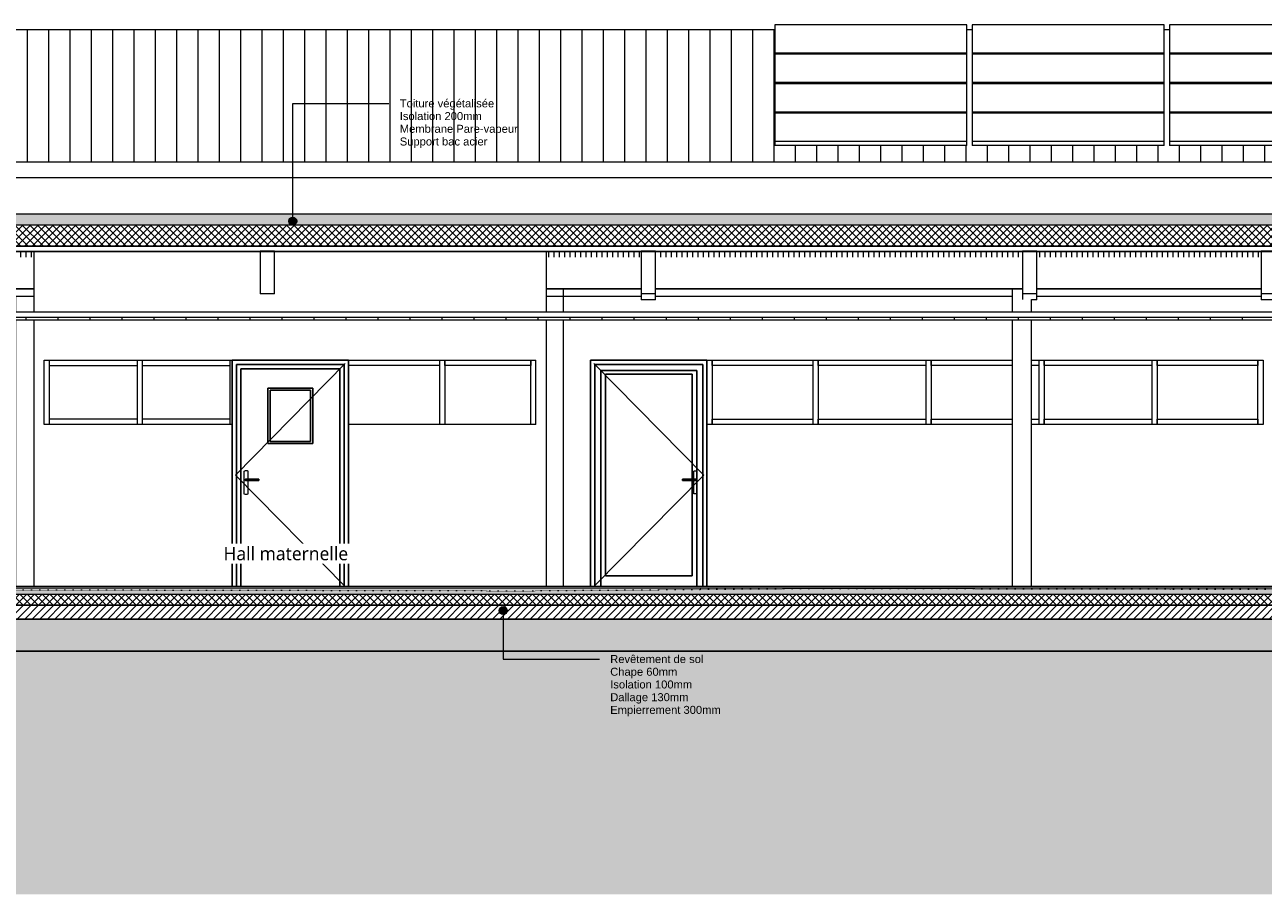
# Model space of a CAD drawing. Header units: millimetres. Extents: x -14541 to 215560, y -3285 to 6136.
# Tile 34 of 50: x 132385 to 143995, y -2882 to 5264. Entities that reach past the tile are written whole.
import ezdxf

# ---------------------------------------------------------------- set-up
doc = ezdxf.new("R2010")
doc.units = ezdxf.units.MM
doc.linetypes.add('A-pointilles', pattern=[0.53, 0, -0.53])
for name, color, linetype, lineweight in [('A-AREA-IDEN', 2, 'Continuous', 9), ('A-CLNG', 13, 'Continuous', 13), ('A-CLNG-FNSH', 13, 'Continuous', 13), ('A-CLNG-PATT', 13, 'Continuous', 13), ('A-COLS', 52, 'Continuous', 13), ('A-DOOR', 31, 'Continuous', 25), ('A-DOOR-FRAM', 31, 'Continuous', 25), ('A-FLOR-FNSH', 192, 'Continuous', 13), ('A-FLOR-MCUT', 51, 'Continuous', 13), ('A-FLOR-PATT', 8, 'Continuous', 13), ('A-GLAZ-CWMG', 51, 'Continuous', 13), ('A-ROOF', 132, 'Continuous', 13), ('A-ROOF-FNSH', 132, 'Continuous', 13), ('A-ROOF-PATT', 132, 'Continuous', 13), ('A-WALL', 113, 'Continuous', 13), ('C-TOPO-FNSH', 192, 'A-pointilles', 13), ('C-TOPO-MCUT', 51, 'Continuous', 25), ('C-TOPO-PATT', 8, 'Continuous', 100), ('G-ANNO-TEXT', 231, 'Continuous', 9), ('I-WALL', 2, 'Continuous', 13), ('Q-SPCQ', 91, 'Continuous', 13), ('S-BEAM', 12, 'Continuous', 13)]:
    doc.layers.add(name, color=color, linetype=linetype, lineweight=lineweight)
doc.styles.add('Arial', font='arial.ttf', dxfattribs={"height": 75})
doc.styles.add('Trebuchet MS_1', font='trebuc.ttf', dxfattribs={"height": 125})

# ---------------------------------------------------------------- blocks, each defined once
blk = doc.blocks.new('Family - IfcBeam - POUTRE-251788-COUPE CC_50')
at = {"layer": 'S-BEAM', "color": 10, "lineweight": 18}
for p, q in [((9754, 3143), (9664, 3143)), ((9664, 3143), (9664, 3013)), ((9799, 3143), (9754, 3143)), ((9799, 2876), (9799, 3143)), ((9664, 3013), (9664, 2747)), ((9799, 2747), (9799, 2876)), ((9664, 2747), (9708, 2747)), ((9664, 2747), (9664, 2688)), ((9799, 2688), (9664, 2688)), ((9708, 2747), (9799, 2747)), ((9799, 2688), (9799, 2747))]:
    blk.add_line(p, q, dxfattribs=at)
blk = doc.blocks.new('Family - IfcBeam - POTEAU-251828-COUPE CC_50')
at = {"layer": 'S-BEAM', "color": 10, "lineweight": 18}
for p, q in [((13142, 2789), (13142, 2570)), ((13322, 2570), (13322, 2690)), ((13142, 2500), (13142, 0)), ((13322, 0), (13322, 2500))]:
    blk.add_line(p, q, dxfattribs=at)
blk = doc.blocks.new('Family - IfcBeam - POUTRE-252150-COUPE CC_50')
at = {"layer": 'S-BEAM', "color": 10, "lineweight": 18}
for p, q in [((6181, 3143), (6091, 3143)), ((6091, 3143), (6091, 3013)), ((6226, 3143), (6181, 3143)), ((6226, 2876), (6226, 3143)), ((6091, 3013), (6091, 2747)), ((6226, 2747), (6226, 2876)), ((6091, 2747), (6135, 2747)), ((6091, 2747), (6091, 2744)), ((6135, 2747), (6226, 2747)), ((6226, 2744), (6226, 2747))]:
    blk.add_line(p, q, dxfattribs=at)
blk = doc.blocks.new('Family - IfcBeam - POUTRE-252504-COUPE CC_50')
at = {"layer": 'S-BEAM', "color": 10, "lineweight": 18}
for p, q in [((15528, 3143), (15477, 3143)), ((15477, 3143), (15477, 2901)), ((15612, 3143), (15528, 3143)), ((15612, 2990), (15612, 3143)), ((15612, 2747), (15612, 2990)), ((15477, 2901), (15477, 2747)), ((15477, 2747), (15559, 2747)), ((15477, 2747), (15477, 2688)), ((15612, 2688), (15477, 2688)), ((15559, 2747), (15612, 2747)), ((15612, 2688), (15612, 2747))]:
    blk.add_line(p, q, dxfattribs=at)
blk = doc.blocks.new('Family - IfcBeam - POUTRE-252524-COUPE CC_50')
at = {"layer": 'S-BEAM', "color": 10, "lineweight": 18}
for p, q in [((13327, 3143), (13237, 3143)), ((13237, 3143), (13237, 3013)), ((13372, 3143), (13327, 3143)), ((13372, 2876), (13372, 3143)), ((13237, 3013), (13237, 2747)), ((13372, 2747), (13372, 2876)), ((13237, 2747), (13281, 2747)), ((13237, 2747), (13237, 2690)), ((13281, 2747), (13372, 2747)), ((13372, 2688), (13322, 2688)), ((13372, 2688), (13372, 2747))]:
    blk.add_line(p, q, dxfattribs=at)
blk = doc.blocks.new('Family - IfcBeam - PANNE-252540-COUPE CC_50')
at = {"layer": 'S-BEAM', "color": 10, "lineweight": 18}
for p, q in [((2653, 2793), (3971, 2793)), ((2653, 2789), (3971, 2789)), ((8773, 2793), (9664, 2793)), ((8773, 2789), (9664, 2789)), ((9799, 2793), (13237, 2793)), ((9799, 2789), (13237, 2789)), ((13372, 2793), (15477, 2793)), ((13372, 2789), (15477, 2789))]:
    blk.add_line(p, q, dxfattribs=at)
blk = doc.blocks.new('Family - IfcBeam - POTEAU-252634-COUPE CC_50')
at = {"layer": 'S-BEAM', "color": 10, "lineweight": 18}
for p, q in [((8773, 2720), (8935, 2720)), ((8935, 2570), (8935, 2720)), ((8935, 0), (8935, 2500))]:
    blk.add_line(p, q, dxfattribs=at)
blk = doc.blocks.new('Family - IfcBeam - POTEAU-252664-COUPE CC_50')
at = {"layer": 'S-BEAM', "color": 10, "lineweight": 18}
for p, q in [((3799, 2720), (3971, 2720)), ((3799, 2720), (3799, 2570)), ((3799, 2500), (3799, 0))]:
    blk.add_line(p, q, dxfattribs=at)
blk = doc.blocks.new('GROUPE SCOLAIRE ST JULIEN - PRO - Ind A_importrevit_ifc-3-COUPE CC_50')
at = {"layer": 'S-BEAM', "color": 10, "lineweight": 18}
for name in ['Family - IfcBeam - POUTRE-252150-COUPE CC_50', 'Family - IfcBeam - POUTRE-251788-COUPE CC_50', 'Family - IfcBeam - POUTRE-252524-COUPE CC_50', 'Family - IfcBeam - POUTRE-252504-COUPE CC_50', 'Family - IfcBeam - PANNE-252540-COUPE CC_50', 'Family - IfcBeam - POTEAU-251828-COUPE CC_50', 'Family - IfcBeam - POTEAU-252664-COUPE CC_50', 'Family - IfcBeam - POTEAU-252634-COUPE CC_50']:
    blk.add_blockref(name, (0, 0), dxfattribs=at)
blk = doc.blocks.new('PINT_ occulus - P90 occulus rectangle-8161178-COUPE CC_50')
at = {"layer": 'A-DOOR', "color": 20}
for p, q in [((6920, 2120), (5830, 2120)), ((5830, 0), (5830, 2120)), ((6920, 0), (6920, 2120)), ((5870, 2080), (5870, 0)), ((5870, 2080), (6880, 2080)), ((6880, 2080), (6880, 0)), ((6165, 1340), (6165, 1860)), ((6585, 1860), (6165, 1860)), ((6585, 1860), (6585, 1340)), ((6185, 1840), (6185, 1360)), ((6565, 1840), (6185, 1840)), ((6565, 1360), (6565, 1840)), ((6585, 1340), (6165, 1340)), ((6185, 1360), (6565, 1360)), ((5954, 997), (5954, 1003)), ((5954, 997), (5954, 1003)), ((5957, 1006), (5957, 1006)), ((6080, 1006), (5957, 1006)), ((5957, 994), (5957, 994)), ((5957, 994), (6080, 994)), ((6080, 1003), (6080, 997))]:
    blk.add_line(p, q, dxfattribs=at)
at = {"layer": 'A-DOOR', "color": 30, "lineweight": 13}
for p, q in [((5860, 1045), (6890, 2090)), ((5860, 1045), (6890, 0)), ((5940, 1080), (5940, 870)), ((5960, 1085), (5960, 1085)), ((5980, 1006), (5980, 1080)), ((5980, 870), (5980, 994)), ((5960, 865), (5960, 865))]:
    blk.add_line(p, q, dxfattribs=at)
for centre, start_param, end_param in [((5960, 1045), 5.759587, 6.806784), ((5960, 905), 2.617994, 3.665191)]:
    blk.add_ellipse(centre, major_axis=(0, 40), ratio=0.999998, start_param=start_param, end_param=end_param, dxfattribs=at)
at = {"layer": 'A-DOOR', "color": 20}
for centre, ratio, start_param, end_param in [((5957, 1003), 0.999998, 0.785398, 1.570796), ((5957, 997), 0.999998, 1.570796, 2.356194), ((6080, 1003), 0.00192, 4.712389, 6.283185), ((6080, 997), 0.00192, 3.141593, 4.712389)]:
    blk.add_ellipse(centre, major_axis=(0, 3), ratio=ratio, start_param=start_param, end_param=end_param, dxfattribs=at)
for points, knots in [([(5954, 1003), (5954, 1003), (5954, 1004), (5954, 1004), (5954, 1005), (5955, 1005), (5955, 1005), (5955, 1005), (5955, 1005), (5955, 1006), (5956, 1006), (5956, 1006), (5956, 1006), (5957, 1006), (5957, 1006)], [0, 0, 0, 0, 0.166667, 0.25, 0.333333, 0.416667, 0.458333, 0.5, 0.583333, 0.666667, 0.708333, 0.75, 0.833333, 1, 1, 1, 1]), ([(5957, 994), (5957, 994), (5956, 994), (5956, 994), (5956, 994), (5955, 995), (5955, 995), (5955, 995), (5955, 995), (5955, 995), (5954, 995), (5954, 996), (5954, 996), (5954, 997), (5954, 997)], [0, 0, 0, 0, 0.166667, 0.25, 0.333333, 0.375, 0.416667, 0.5, 0.541667, 0.583333, 0.666667, 0.75, 0.833333, 1, 1, 1, 1])]:
    blk.add_open_spline(points, degree=3, knots=knots, dxfattribs=at)
at = {"layer": 'A-DOOR-FRAM', "color": 20}
for p, q in [((5910, 0), (5910, 2040)), ((6840, 2040), (5910, 2040)), ((6816, 2040), (6840, 2040)), ((6840, 2040), (6840, 0)), ((6840, 0), (6840, 2040))]:
    blk.add_line(p, q, dxfattribs=at)
blk = doc.blocks.new('PINT_ plein-vitré - P90 vitré-8161177-COUPE CC_50')
at = {"layer": 'A-DOOR', "color": 20}
for p, q in [((9190, 2120), (9190, 0)), ((10280, 2120), (9190, 2120)), ((10280, 0), (10280, 2120)), ((9230, 0), (9230, 2080)), ((9230, 2080), (10240, 2080)), ((10240, 0), (10240, 2080)), ((10173, 1006), (10050, 1006)), ((10050, 1003), (10050, 997)), ((10050, 994), (10173, 994)), ((10167, 1006), (10167, 1006)), ((10167, 994), (10167, 994)), ((10176, 1003), (10176, 997))]:
    blk.add_line(p, q, dxfattribs=at)
at = {"layer": 'A-DOOR', "color": 30, "lineweight": 13}
for p, q in [((10250, 1045), (9220, 2090)), ((10250, 1045), (9220, 0)), ((10158, 1080), (10158, 1080)), ((10182, 1080), (10158, 1080)), ((10158, 1006), (10158, 1080)), ((10182, 1080), (10182, 870)), ((10158, 870), (10158, 994)), ((10158, 870), (10158, 870)), ((10182, 870), (10158, 870))]:
    blk.add_line(p, q, dxfattribs=at)
at = {"layer": 'A-DOOR', "color": 20}
for centre, start_param, end_param in [((10050, 1003), 4.712389, 6.283185), ((10050, 997), 3.141593, 4.712389)]:
    blk.add_ellipse(centre, major_axis=(0, 3), ratio=0.00192, start_param=start_param, end_param=end_param, dxfattribs=at)
for points, knots in [([(10173, 1006), (10173, 1006), (10174, 1006), (10174, 1006), (10174, 1006), (10175, 1005), (10175, 1005), (10175, 1005), (10175, 1005), (10175, 1005), (10176, 1005), (10176, 1004), (10176, 1004), (10176, 1003), (10176, 1003)], [0, 0, 0, 0, 0.166667, 0.25, 0.333333, 0.375, 0.416667, 0.5, 0.541667, 0.583333, 0.666667, 0.75, 0.833333, 1, 1, 1, 1]), ([(10176, 997), (10176, 997), (10176, 996), (10176, 996), (10176, 995), (10175, 995), (10175, 995), (10175, 995), (10175, 995), (10175, 994), (10174, 994), (10174, 994), (10174, 994), (10173, 994), (10173, 994)], [0, 0, 0, 0, 0.166667, 0.25, 0.333333, 0.416667, 0.458333, 0.5, 0.583333, 0.666667, 0.708333, 0.75, 0.833333, 1, 1, 1, 1])]:
    blk.add_open_spline(points, degree=3, knots=knots, dxfattribs=at)
at = {"layer": 'A-DOOR-FRAM', "color": 20}
for p, q in [((9285, 2025), (9285, 0)), ((9285, 2025), (10185, 2025)), ((9330, 100), (9330, 1990)), ((9330, 1990), (10140, 1990)), ((10140, 1990), (10140, 1006)), ((10185, 2025), (10185, 0)), ((10140, 994), (10140, 100)), ((10140, 100), (9330, 100))]:
    blk.add_line(p, q, dxfattribs=at)
blk = doc.blocks.new('Meneau rectangulaire - 50 x 50mm-8077848-COUPE CC_50')
at = {"layer": 'A-GLAZ-CWMG', "color": 30}
blk.add_line((15445, 1520), (15445, 2120), dxfattribs=at)
blk = doc.blocks.new('Meneau rectangulaire - 50 x 50mm-8493821-COUPE CC_50')
at = {"layer": 'A-GLAZ-CWMG', "color": 30}
for p, q in [((10330, 2070), (10330, 2120)), ((11274, 2120), (11274, 2070)), ((11274, 2070), (10330, 2070))]:
    blk.add_line(p, q, dxfattribs=at)
blk = doc.blocks.new('Meneau rectangulaire - 50 x 50mm-8077849-COUPE CC_50')
at = {"layer": 'A-GLAZ-CWMG', "color": 30}
blk.add_line((10330, 2120), (10330, 1520), dxfattribs=at)
blk = doc.blocks.new('Meneau rectangulaire - 50 x 50mm-8493822-COUPE CC_50')
at = {"layer": 'A-GLAZ-CWMG', "color": 30}
for p, q in [((14501, 1520), (14501, 1570)), ((14501, 1570), (15445, 1570)), ((15445, 1570), (15445, 1520))]:
    blk.add_line(p, q, dxfattribs=at)
blk = doc.blocks.new('Meneau rectangulaire - 50 x 50mm-8077736-COUPE CC_50')
at = {"layer": 'A-GLAZ-CWMG', "color": 30}
for p, q in [((12333, 2120), (12333, 1520)), ((12383, 2120), (12383, 1520))]:
    blk.add_line(p, q, dxfattribs=at)
blk = doc.blocks.new('Meneau rectangulaire - 50 x 50mm-8493833-COUPE CC_50')
at = {"layer": 'A-GLAZ-CWMG', "color": 30}
for p, q in [((11324, 1520), (11324, 1570)), ((11324, 1570), (12333, 1570)), ((12333, 1570), (12333, 1520))]:
    blk.add_line(p, q, dxfattribs=at)
blk = doc.blocks.new('Meneau rectangulaire - 50 x 50mm-V15-COUPE CC_50')
at = {"layer": 'A-GLAZ-CWMG', "color": 30}
for p, q in [((12383, 1520), (12383, 1570)), ((12383, 1570), (13142, 1570)), ((13322, 1570), (13392, 1570)), ((13392, 1570), (13392, 1520))]:
    blk.add_line(p, q, dxfattribs=at)
blk = doc.blocks.new('Meneau rectangulaire - 50 x 50mm-8493834-COUPE CC_50')
at = {"layer": 'A-GLAZ-CWMG', "color": 30}
for p, q in [((12383, 2070), (12383, 2120)), ((13392, 2120), (13392, 2070)), ((13142, 2070), (12383, 2070)), ((13392, 2070), (13322, 2070))]:
    blk.add_line(p, q, dxfattribs=at)
blk = doc.blocks.new('Meneau rectangulaire - 50 x 50mm-V16-COUPE CC_50')
at = {"layer": 'A-GLAZ-CWMG', "color": 30}
for p, q in [((13442, 2070), (13442, 2120)), ((14451, 2120), (14451, 2070)), ((14451, 2070), (13442, 2070))]:
    blk.add_line(p, q, dxfattribs=at)
blk = doc.blocks.new('Meneau rectangulaire - 50 x 50mm-8077846-COUPE CC_50')
at = {"layer": 'A-GLAZ-CWMG', "color": 30}
blk.add_line((-2701, 1520), (-2701, 2120), dxfattribs=at)
blk = doc.blocks.new('Meneau rectangulaire - 50 x 50mm-8518967-COUPE CC_50')
at = {"layer": 'A-GLAZ-CWMG', "color": 30}
for p, q in [((4988, 2070), (4988, 2120)), ((5807, 2120), (5807, 2070)), ((4988, 2070), (5807, 2070))]:
    blk.add_line(p, q, dxfattribs=at)
blk = doc.blocks.new('Meneau rectangulaire - 50 x 50mm-8077847-COUPE CC_50')
at = {"layer": 'A-GLAZ-CWMG', "color": 30}
blk.add_line((2414, 2120), (2414, 1520), dxfattribs=at)
blk = doc.blocks.new('Meneau rectangulaire - 50 x 50mm-8518968-COUPE CC_50')
at = {"layer": 'A-GLAZ-CWMG', "color": 30}
for p, q in [((4116, 1520), (4116, 1570)), ((4938, 1570), (4116, 1570)), ((4938, 1570), (4938, 1520))]:
    blk.add_line(p, q, dxfattribs=at)
blk = doc.blocks.new('Meneau rectangulaire - 50 x 50mm-8077716-COUPE CC_50')
at = {"layer": 'A-GLAZ-CWMG', "color": 30}
for p, q in [((361, 2120), (361, 1520)), ((411, 1520), (411, 2120))]:
    blk.add_line(p, q, dxfattribs=at)
blk = doc.blocks.new('Meneau rectangulaire - 50 x 50mm-8518969-COUPE CC_50')
at = {"layer": 'A-GLAZ-CWMG', "color": 30}
for p, q in [((4988, 1520), (4988, 1570)), ((5807, 1570), (4988, 1570)), ((5807, 1570), (5807, 1520))]:
    blk.add_line(p, q, dxfattribs=at)
blk = doc.blocks.new('Meneau rectangulaire - 50 x 50mm-8518970-COUPE CC_50')
at = {"layer": 'A-GLAZ-CWMG', "color": 30}
for p, q in [((4116, 2070), (4116, 2120)), ((4938, 2120), (4938, 2070)), ((4116, 2070), (4938, 2070))]:
    blk.add_line(p, q, dxfattribs=at)
blk = doc.blocks.new('Meneau rectangulaire - 50 x 50mm-8518981-COUPE CC_50')
at = {"layer": 'A-GLAZ-CWMG', "color": 30}
blk.add_line((8628, 1520), (8628, 2120), dxfattribs=at)
blk = doc.blocks.new('Meneau rectangulaire - 50 x 50mm-8518971-COUPE CC_50')
at = {"layer": 'A-GLAZ-CWMG', "color": 30}
for p, q in [((7772, 2120), (7772, 2070)), ((7772, 2070), (6920, 2070))]:
    blk.add_line(p, q, dxfattribs=at)
blk = doc.blocks.new('Meneau rectangulaire - 50 x 50mm-8518972-COUPE CC_50')
at = {"layer": 'A-GLAZ-CWMG', "color": 30}
for p, q in [((7772, 2120), (7772, 1520)), ((7822, 2120), (7822, 1520))]:
    blk.add_line(p, q, dxfattribs=at)
blk = doc.blocks.new('Meneau rectangulaire - 50 x 50mm-8493800-COUPE CC_50')
at = {"layer": 'A-GLAZ-CWMG', "color": 30}
for p, q in [((7822, 2070), (7822, 2120)), ((8628, 2120), (8628, 2070)), ((8628, 2070), (7822, 2070))]:
    blk.add_line(p, q, dxfattribs=at)
blk = doc.blocks.new('Panneau Photovoltaïque 1700x1000 - Panneau Photovoltaïque 1800x1134-7901553-COUPE CC_50')
at = {"layer": 'Q-SPCQ', "color": 30}
for p, q in [((21967, 5264), (20167, 5264)), ((20167, 5264), (20167, 5001)), ((21967, 5001), (21967, 5264)), ((20167, 5001), (21967, 5001)), ((20167, 5001), (20167, 4988)), ((21967, 4988), (21967, 5001))]:
    blk.add_line(p, q, dxfattribs=at)
blk = doc.blocks.new('Panneau Photovoltaïque 1700x1000 - Panneau Photovoltaïque 1800x1134-V17-COUPE CC_50')
at = {"layer": 'Q-SPCQ', "color": 30}
for p, q in [((21967, 4436), (20167, 4436)), ((20167, 4436), (20167, 4172)), ((21967, 4172), (21967, 4436)), ((20167, 4172), (21967, 4172)), ((20167, 4172), (20167, 4133)), ((21967, 4133), (20167, 4133)), ((21967, 4133), (21967, 4172))]:
    blk.add_line(p, q, dxfattribs=at)

msp = doc.modelspace()

# ---------------------------------------------------------------- hatches: boundary and pattern name
at = {"layer": 'A-CLNG-PATT'}
h = msp.add_hatch(dxfattribs=at)
h.set_pattern_fill('FP_44', color=30, style=0, pattern_type=2)
h.set_pattern_definition([(90, (125198.9, 3183.1), (-300, 2e-14), [])])
h.paths.add_polyline_path([(146472.3, 2500), (146795.5, 2500), (146795.5, 2520), (124238.7, 2520), (124238.7, 2500), (145715.9, 2500)])
at = {"layer": 'A-FLOR-PATT'}
h = msp.add_hatch(dxfattribs=at)
h.set_pattern_fill('FP_8', color=30, angle=-225, style=0, pattern_type=2)
h.set_pattern_definition([(225, (137214.82, 9e-13), (35.35534, -35.35534), []), (315, (137214.82, 9e-13), (35.35534, 35.35534), [])])
h.paths.add_polyline_path([(144203.2, -175), (146871, -175), (146871, -75.1), (124238.7, -75.1), (124238.7, -172.9), (124175.7, -172.9), (124175.7, -75.1), (124163.2, -75.1), (124163.2, -175), (143825, -175)])
h = msp.add_hatch(dxfattribs=at)
h.set_pattern_fill('FP_36', color=30, style=0, pattern_type=2)
h.set_pattern_definition([(0, (125198.89, 3183.113), (203.2, 50.8), [16.764, -135.636, 16.764, -135.636, -812.8]), (0, (125198.89, 3183.113), (203.2, 50.8), [-304.8, 16.764, -288.036, 16.764, -135.636, -355.6]), (0, (125198.89, 3183.113), (203.2, 50.8), [-762, 16.764, -84.836, 16.764, -237.236]), (120, (125275.09, 3208.513), (-145.59409, 150.57636), [16.764, -135.636, 16.764, -135.636, -812.8]), (120, (125275.09, 3208.513), (-145.59409, 150.57636), [-304.8, 16.764, -288.036, 16.764, -135.636, -355.6]), (120, (125275.09, 3208.513), (-145.59409, 150.57636), [-762, 16.764, -84.836, 16.764, -237.236]), (240, (125300.49, 3310.113), (-57.60591, -201.37636), [16.764, -135.636, 16.764, -135.636, -812.8]), (240, (125300.49, 3310.113), (-57.60591, -201.37636), [-304.8, 16.764, -288.036, 16.764, -135.636, -355.6]), (240, (125300.49, 3310.113), (-57.60591, -201.37636), [-762, 16.764, -84.836, 16.764, -237.236])])
h.paths.add_polyline_path([(136072.4, -75), (146801, -75), (146801, -15), (124238.7, -15), (124238.7, -75), (135977.8, -75)])
h = msp.add_hatch(dxfattribs=at)
h.set_pattern_fill('FP_9', color=30, angle=-225, style=0, pattern_type=2)
h.set_pattern_definition([(225, (137214.82, 9e-13), (35.35534, -35.35534), [])])
h.paths.add_polyline_path([(134559.7, -305), (146871, -305), (146871, -175), (124163.2, -175), (124163.2, -305), (134465.1, -305)])
h = msp.add_hatch(dxfattribs=at)
h.set_pattern_fill('FP_35', color=30, angle=-41.9872, style=0, pattern_type=2)
h.set_pattern_definition([(48.0128, (137124.818, -125), (1000.000123, 1125.000363), [16.817, -1664.886]), (4.9698, (137136.0677, -112.4997), (-1500.0002544, -125.0019374), [28.859, -2856.991]), (312.5108, (137164.818, -110), (-1250.0084237, 1374.992711), [20.349, -2014.504]), (87.2738, (137213.568, -78.75), (-124.9955135, -2500.0002372), [26.28, -2601.695]), (112.8338, (137214.8176, -52.5005), (625.0042988, -1499.9985455), [25.769, -2551.172]), (177.2738, (137204.818, -28.75), (2500.0002372, -124.9955135), [26.28, -2601.695]), (217.6938, (137178.5677, -27.4997), (1625.0092492, 1249.9871502), [34.754, -3440.606]), (252.2558, (137151.0675, -48.75), (-874.977428, -2750.0070075), [32.811, -3248.29]), (301.4298, (137141.068, -79.9995), (1000.0070216, -1624.9956933), [26.369, -2610.509]), (355.2368, (137154.818, -102.5), (-1375.000835, 124.989706), [30.104, -1475.095]), (42.3978, (137184.8184, -105), (1499.9912593, 1375.0101043), [38.931, -3854.172]), (318.8141, (137089.818, -77.5), (875.000274, -749.999582), [13.288, -1315.48]), (351.4688, (137099.818, -86.2506), (-1624.9983925, 250.0125126), [25.28, -2502.689]), (44.9998, (137124.82, -90), (0.00044, 124.9995), [17.678, -159.099]), (23.1988, (137133.568, -105), (-624.999455, -250.002774), [9.52, -942.452]), (111.8018, (137142.318, -101.25), (125.00263, -374.999556), [13.463, -659.683]), (210.9638, (137137.318, -88.75), (-375.00016, -250.000118), [21.866, -707.003]), (341.5648, (137118.57, -100), (-249.999, 125.0015), [15.811, -379.473]), (196.3898, (137214.818, -101.25), (-1249.9981067, -375.0054432), [22.15, -2192.856]), (250.3458, (137193.568, -107.5), (500.008526, 1374.996549), [18.583, -1839.676]), (113.1988, (137118.568, -125), (250.002774, -624.999455), [19.039, -932.932]), (163.6108, (137111.0676, -107.5), (1250.0020337, -374.9923533), [22.15, -2192.856]), (159.4438, (137214.818, -23.75), (624.999753, -250.001696), [21.36, -1046.641]), (114.7748, (137194.818, -16.25), (624.991955, -1375.003089), [17.897, -1771.83]), (246.8018, (137117.318, -0.0003), (-249.99623, -625.002073), [19.039, -932.932]), (197.3538, (137109.818, -17.4995), (1625.0015577, 499.993372), [20.954, -2074.428]), (249.4438, (137178.568, -0.0005), (250.001696, 624.999753), [10.68, -1057.321]), (281.3098, (137124.818, 0.0001), (124.999346, -500.000337), [6.374, -631.004]), (345.9638, (137126.068, -6.25), (-374.999704, 124.999666), [25.769, -489.619]), (6.0088, (137151.068, -12.4997), (-1250.0000584, -124.9952635), [23.881, -2364.24]), (123.6898, (137137.318, -77.5), (124.99858, -250.00063), [18.028, -432.666]), (173.1568, (137127.3176, -62.5), (-2124.998503, 250.016252), [31.474, -3115.945]), (240.9458, (137096.068, -58.75), (499.993725, 875.00349), [12.87, -1274.084]), (269.9998, (137089.82, -70), (124.9996, -125.0004), [7.5, -117.5]), (300.2568, (137153.568, -16.25), (-500.0052535, 874.996942), [17.365, -1719.19]), (228.0128, (137162.318, -31.25), (-1000.000123, -1125.000363), [33.634, -1648.069]), (179.9998, (137139.82, -56.25), (-125.0004, -124.9996), [32.5, -92.5]), (145.3048, (137107.317, -56.25), (1249.99914, -875.0012817), [19.764, -1956.659]), (74.0548, (137091.068, -45), (124.998327, 500.000298), [18.2, -891.813]), (27.6458, (137096.068, -27.5005), (2375.0040554, 1249.9930693), [29.633, -2933.684]), (355.4258, (137122.318, -13.75), (1624.9994053, -125.0079832), [31.35, -3103.634])])
h.paths.add_polyline_path([(124163.2, -605), (146871, -605), (146871, -305), (124163.2, -305), (124163.2, -366.6)])
at = {"layer": 'A-ROOF-PATT'}
h = msp.add_hatch(dxfattribs=at)
h.set_pattern_fill('FP_29', color=30, style=0, pattern_type=2)
h.set_pattern_definition([(90, (146009.9, 6641.05), (-200, 1e-14), [])])
h.paths.add_polyline_path([(150632.2, 3977.6), (150651.9, 3977.6), (150651.9, 5215.5), (150466.4, 5215.5), (150466.4, 4133.4), (148666.4, 4133.4), (148666.4, 5215.5), (148616.4, 5215.5), (148616.4, 4133.4), (146816.4, 4133.4), (146816.4, 5215.5), (146766.4, 5215.5), (146766.4, 4133.4), (144966.4, 4133.4), (144966.4, 5215.5), (144916.4, 5215.5), (144916.4, 4133.4), (143116.4, 4133.4), (143116.4, 5215.5), (143066.4, 5215.5), (143066.4, 4133.4), (141266.4, 4133.4), (141266.4, 5215.5), (141216.4, 5215.5), (141216.4, 4133.4), (139416.4, 4133.4), (139416.4, 5215.5), (116807.7, 5215.5), (116807.7, 3977.6), (150254.1, 3977.6)])
h = msp.add_hatch(dxfattribs=at)
h.set_pattern_fill('FP_37', color=30, style=0, pattern_type=2)
h.set_pattern_definition([(0, (125198.89, 3183.11), (158.75, 158.75), [158.75, -158.75]), (0, (125198.89, 3242.64), (158.75, 158.75), [158.75, -158.75]), (0, (125198.89, 3302.18), (158.75, 158.75), [158.75, -158.75]), (90, (125218.73, 3322.02), (-158.75, 158.75), [158.75, -158.75]), (90, (125278.26, 3322.02), (-158.75, 158.75), [158.75, -158.75]), (90, (125337.8, 3322.02), (-158.75, 158.75), [158.75, -158.75])])
h.paths.add_polyline_path([(134937.8, 3390.3), (145195.7, 3390.3), (145195.7, 3490.4), (124175.7, 3490.4), (124175.7, 3390.3), (134748.7, 3390.3)])
h = msp.add_hatch(dxfattribs=at)
h.set_pattern_fill('FP_38', color=30, angle=-225, style=0, pattern_type=2)
h.set_pattern_definition([(225, (135511.34, 3490.423), (35.35534, -35.35534), []), (315, (135511.34, 3490.423), (35.35534, 35.35534), [])])
h.paths.add_polyline_path([(135126.9, 3190.1), (145195.7, 3190.1), (145195.7, 3390.3), (124160.7, 3390.3), (124160.7, 3190.1), (134370.6, 3190.1)])
h = msp.add_hatch(dxfattribs=at)
h.set_pattern_fill('FP_39', color=30, style=0, pattern_type=2)
h.set_pattern_definition([(90, (125198.89, 3140.12), (-50, 3e-15), [])])
h.paths.add_polyline_path([(145107.6, 3086.1), (145107.6, 3140), (144111.4, 3140), (144111.4, 3086.1), (144959.6, 3086.1)])
h.paths.add_polyline_path([(143976.4, 3086.1), (143976.4, 3140), (141871.4, 3140), (141871.4, 3086.1), (143446.9, 3086.1)])
h.paths.add_polyline_path([(141736.4, 3086.1), (141736.4, 3140), (138298.4, 3140), (138298.4, 3086.1), (141556, 3086.1)])
h.paths.add_polyline_path([(138163.4, 3086.1), (138163.4, 3140), (134725.5, 3140), (134725.5, 3137), (137272.4, 3137), (137272.4, 3086.1), (138152.4, 3086.1)])
h.paths.add_polyline_path([(132470.8, 3086.1), (132470.8, 3137), (134590.5, 3137), (134590.5, 3140), (131152.5, 3140), (131152.5, 3086.1), (132101.5, 3086.1)])
h.paths.add_polyline_path([(131017.5, 3086.1), (131017.5, 3140), (127579.5, 3140), (127579.5, 3086.1), (130588.8, 3086.1)])
h.paths.add_polyline_path([(127444.5, 3086.1), (127444.5, 3140), (124238.7, 3140), (124238.7, 3086.1), (127044.1, 3086.1)])
at = {"layer": 'C-TOPO-PATT', "lineweight": 13}
h = msp.add_hatch(dxfattribs=at)
h.set_pattern_fill('FP_45', color=256, style=0, pattern_type=2)
h.set_pattern_definition([(45, (128056.39, 6040.61), (213.84253, 356.40374), [1612.9, -806.45]), (135, (128056.39, 6040.61), (213.84253, -356.40374), [1612.9, -806.45])])
h.paths.add_polyline_path([(113948.9, -2882.4), (162355.8, -2882.4), (162355.8, -617.1), (161899.6, -610.8), (160722.4, -617.6), (157686.2, -397.4), (153994, -87.1), (153177.1, -31.2), (147606.8, -42.1), (147101, -43.3), (147101, -75.1), (146871, -75.1), (146871, -605), (124163.2, -605), (124163.2, -75.1), (123938.7, -75.1), (123938.7, -44.5), (122268.9, -48.5), (121512.5, -50), (121134.3, -49.6), (113948.9, -32.1), (113948.9, -646.1)])
at = {"layer": 'G-ANNO-TEXT'}
h = msp.add_hatch(color=7, dxfattribs=at)
edge = h.paths.add_edge_path()
edge.add_arc((134897, 3423.8), 37.5, 0, 360)
h = msp.add_hatch(color=7, dxfattribs=at)
edge = h.paths.add_edge_path()
edge.add_arc((136869.8, -225.1), 37.5, 0, 360)

# ---------------------------------------------------------------- linework, layer by layer
at = {"layer": 'A-CLNG', "color": 30}
for p, q in [((146795.5, 2570), (124238.7, 2570)), ((146795.5, 2520), (124238.7, 2520))]:
    msp.add_line(p, q, dxfattribs=at)
at = {"layer": 'A-CLNG-FNSH', "color": 30}
msp.add_line((124238.7, 2500), (146795.5, 2500), dxfattribs=at)
at = {"layer": 'A-COLS', "color": 30}
for p, q in [((137434.4, 2570), (137434.4, 2789.1)), ((141641.9, 2789.1), (141641.9, 2570)), ((141821.9, 2570), (141821.9, 2690.1)), ((137434.4, 0), (137434.4, 2500)), ((141641.9, 2500), (141641.9, 0)), ((141821.9, 0), (141821.9, 2500))]:
    msp.add_line(p, q, dxfattribs=at)
at = {"layer": 'A-FLOR-FNSH', "color": 30}
msp.add_line((146871, 0), (124238.7, 0), dxfattribs=at)
at = {"layer": 'A-FLOR-FNSH', "color": 20, "lineweight": 25}
for p, q in [((146871, -175), (124163.2, -175)), ((146871, -305), (124163.2, -305))]:
    msp.add_line(p, q, dxfattribs=at)
at = {"layer": 'A-FLOR-MCUT', "color": 30}
for p, q in [((146801, -15), (124238.7, -15)), ((146801.1, -75), (124238.7, -75))]:
    msp.add_line(p, q, dxfattribs=at)
at = {"layer": 'A-ROOF', "color": 30}
for p, q in [((139416.4, 5215.5), (116807.7, 5215.5)), ((141266.4, 5215.5), (141216.4, 5215.5)), ((143116.4, 5215.5), (143066.4, 5215.5)), ((145094.2, 3977.6), (116807.7, 3977.6)), ((116807.7, 3833.6), (150651.9, 3833.6)), ((124160.7, 3390.3), (145195.7, 3390.3))]:
    msp.add_line(p, q, dxfattribs=at)
at = {"layer": 'A-ROOF', "color": 20, "lineweight": 25}
for p, q in [((124160.7, 3190.1), (145195.7, 3190.1)), ((124160.7, 3140), (145195.7, 3140))]:
    msp.add_line(p, q, dxfattribs=at)
at = {"layer": 'A-ROOF-FNSH', "color": 30}
msp.add_line((145195.7, 3490.4), (124175.7, 3490.4), dxfattribs=at)
at = {"layer": 'A-WALL', "color": 30}
for p, q in [((137434.4, 2719.6), (138163.4, 2719.6)), ((138298.4, 2719.6), (141641.9, 2719.6)), ((141871.4, 2719.6), (143976.4, 2719.6))]:
    msp.add_line(p, q, dxfattribs=at)
at = {"layer": 'C-TOPO-FNSH', "color": 40}
for p, q in [((137079.4, -42.1), (130120.7, -28.2)), ((139802.7, -20.1), (137079.4, -42.1)), ((144381.7, -27.9), (139802.7, -20.1))]:
    msp.add_line(p, q, dxfattribs=at)
at = {"layer": 'C-TOPO-MCUT'}
msp.add_line((146871, -605), (124163.2, -605), dxfattribs=at)
at = {"layer": 'G-ANNO-TEXT', "color": 50}
for p, q in [((134897, 4527.5), (135798.6, 4527.5)), ((134897, 3423.8), (134897, 4527.5)), ((136869.8, -225.1), (136869.8, -679)), ((136869.8, -679), (137771.4, -679))]:
    msp.add_line(p, q, dxfattribs=at)
for centre in [(134897, 3423.8), (136869.8, -225.1)]:
    msp.add_circle(centre, 37.5, dxfattribs=at)
at = {"layer": 'I-WALL', "color": 30}
for p, q in [((132470.8, 3137), (132470.8, 2570)), ((134590.5, 3137), (132470.8, 3137)), ((137272.4, 3137), (134725.5, 3137)), ((137272.4, 3137), (137272.4, 2570)), ((132470.8, 2500), (132470.8, 0)), ((137272.4, 2500), (137272.4, 0)), ((132565.8, 2120), (134329.6, 2120)), ((132565.8, 1520), (132565.8, 2120)), ((135419.6, 2120), (137174.4, 2120)), ((137174.4, 1520), (137174.4, 2120)), ((138779.6, 2120), (141641.9, 2120)), ((141821.9, 2120), (143994.5, 2120)), ((143994.5, 2120), (143994.5, 1520)), ((134329.6, 1520), (132565.8, 1520)), ((137174.4, 1520), (135419.6, 1520)), ((141641.9, 1520), (138779.6, 1520)), ((143994.5, 1520), (141821.9, 1520))]:
    msp.add_line(p, q, dxfattribs=at)

# ---------------------------------------------------------------- block references
at = {"color": 50, "lineweight": 5}
msp.add_blockref('GROUPE SCOLAIRE ST JULIEN - PRO - Ind A_importrevit_ifc-3-COUPE CC_50', (128499.7, 0), dxfattribs=at)
at = {"layer": 'A-DOOR', "color": 20}
msp.add_blockref('PINT_ occulus - P90 occulus rectangle-8161178-COUPE CC_50', (128499.7, 0), dxfattribs=at)
at = {"layer": 'A-DOOR', "color": 30, "lineweight": 13}
msp.add_blockref('PINT_ plein-vitré - P90 vitré-8161177-COUPE CC_50', (128499.7, 0), dxfattribs=at)
at = {"layer": 'A-GLAZ-CWMG', "color": 30}
for name, p in [('Meneau rectangulaire - 50 x 50mm-8077846-COUPE CC_50', (135316.8, 0)), ('Meneau rectangulaire - 50 x 50mm-8518970-COUPE CC_50', (128499.7, 0)), ('Meneau rectangulaire - 50 x 50mm-8077716-COUPE CC_50', (133076.7, 0)), ('Meneau rectangulaire - 50 x 50mm-8518967-COUPE CC_50', (128499.7, 0)), ('Meneau rectangulaire - 50 x 50mm-8077847-COUPE CC_50', (131892.5, 0)), ('Meneau rectangulaire - 50 x 50mm-8518971-COUPE CC_50', (128499.7, 0)), ('Meneau rectangulaire - 50 x 50mm-8518972-COUPE CC_50', (128499.7, 0)), ('Meneau rectangulaire - 50 x 50mm-8493800-COUPE CC_50', (128499.7, 0)), ('Meneau rectangulaire - 50 x 50mm-8518981-COUPE CC_50', (128499.7, 0)), ('Meneau rectangulaire - 50 x 50mm-8493821-COUPE CC_50', (128499.7, 0)), ('Meneau rectangulaire - 50 x 50mm-8077849-COUPE CC_50', (128499.7, 0)), ('Meneau rectangulaire - 50 x 50mm-8077736-COUPE CC_50', (127440.7, 0)), ('Meneau rectangulaire - 50 x 50mm-V16-COUPE CC_50', (126381.7, 0)), ('Meneau rectangulaire - 50 x 50mm-8077736-COUPE CC_50', (128499.7, 0)), ('Meneau rectangulaire - 50 x 50mm-8493834-COUPE CC_50', (128499.7, 0)), ('Meneau rectangulaire - 50 x 50mm-8077736-COUPE CC_50', (129558.8, 0)), ('Meneau rectangulaire - 50 x 50mm-V16-COUPE CC_50', (128499.7, 0)), ('Meneau rectangulaire - 50 x 50mm-8077736-COUPE CC_50', (130617.8, 0)), ('Meneau rectangulaire - 50 x 50mm-8493821-COUPE CC_50', (132670.8, 0)), ('Meneau rectangulaire - 50 x 50mm-8077848-COUPE CC_50', (128499.7, 0)), ('Meneau rectangulaire - 50 x 50mm-8518968-COUPE CC_50', (128499.7, 0)), ('Meneau rectangulaire - 50 x 50mm-8518969-COUPE CC_50', (128499.7, 0)), ('Meneau rectangulaire - 50 x 50mm-8493822-COUPE CC_50', (124328.7, 0)), ('Meneau rectangulaire - 50 x 50mm-8493833-COUPE CC_50', (128499.7, 0)), ('Meneau rectangulaire - 50 x 50mm-V15-COUPE CC_50', (128499.7, 0)), ('Meneau rectangulaire - 50 x 50mm-8493833-COUPE CC_50', (130617.8, 0)), ('Meneau rectangulaire - 50 x 50mm-8493822-COUPE CC_50', (128499.7, 0))]:
    msp.add_blockref(name, p, dxfattribs=at)
at = {"layer": 'Q-SPCQ', "color": 30}
for name, p in [('Panneau Photovoltaïque 1700x1000 - Panneau Photovoltaïque 1800x1134-7901553-COUPE CC_50', (119249.7, 0)), ('Panneau Photovoltaïque 1700x1000 - Panneau Photovoltaïque 1800x1134-7901553-COUPE CC_50', (121099.7, 0)), ('Panneau Photovoltaïque 1700x1000 - Panneau Photovoltaïque 1800x1134-7901553-COUPE CC_50', (122949.7, 0)), ('Panneau Photovoltaïque 1700x1000 - Panneau Photovoltaïque 1800x1134-7901553-COUPE CC_50', (119249.7, -276.1)), ('Panneau Photovoltaïque 1700x1000 - Panneau Photovoltaïque 1800x1134-7901553-COUPE CC_50', (121099.7, -276.1)), ('Panneau Photovoltaïque 1700x1000 - Panneau Photovoltaïque 1800x1134-7901553-COUPE CC_50', (122949.7, -276.1)), ('Panneau Photovoltaïque 1700x1000 - Panneau Photovoltaïque 1800x1134-7901553-COUPE CC_50', (119249.7, -552.2)), ('Panneau Photovoltaïque 1700x1000 - Panneau Photovoltaïque 1800x1134-7901553-COUPE CC_50', (121099.7, -552.2)), ('Panneau Photovoltaïque 1700x1000 - Panneau Photovoltaïque 1800x1134-7901553-COUPE CC_50', (122949.7, -552.2)), ('Panneau Photovoltaïque 1700x1000 - Panneau Photovoltaïque 1800x1134-V17-COUPE CC_50', (119249.7, 0)), ('Panneau Photovoltaïque 1700x1000 - Panneau Photovoltaïque 1800x1134-V17-COUPE CC_50', (121099.7, 0)), ('Panneau Photovoltaïque 1700x1000 - Panneau Photovoltaïque 1800x1134-V17-COUPE CC_50', (122949.7, 0))]:
    msp.add_blockref(name, p, dxfattribs=at)

# ---------------------------------------------------------------- texts
at = {"layer": 'G-ANNO-TEXT', "color": 7, "char_height": 75, "attachment_point": 1, "style": 'Arial'}
for s, insert, width in [('Toiture végétalisée ', (135900.2, 4565), 1090.295), ('Isolation 200mm', (135900.2, 4445.9), 937.974), ('Membrane Pare-vapeur', (135900.2, 4326.9), 1330.801), ('Support bac acier', (135900.2, 4207.8), 986.076), ('Revêtement de sol', (137873, -641.5), 1046.202), ('Chape 60mm', (137873, -760.5), 765.612), ('Isolation 100mm', (137873, -879.6), 937.974), ('Dallage 130mm', (137873, -998.7), 889.873), ('Empierrement 300mm', (137873, -1117.7), 1266.666)]:
    msp.add_mtext(s, dxfattribs=dict(at, insert=insert, width=width))

# ---------------------------------------------------------------- next in the draw order: texts
at = {"layer": 'A-AREA-IDEN', "insert": (134247.9, 371.5), "char_height": 125, "width": 1495.147, "attachment_point": 1, "style": 'Trebuchet MS_1', "bg_fill": 3, "box_fill_scale": 1.25, "bg_fill_color": 256, "bg_fill_true_color": 13158600, "bg_fill_transparency": 0}
msp.add_mtext('Hall maternelle', dxfattribs=at)

doc.saveas('drawing.dxf')
